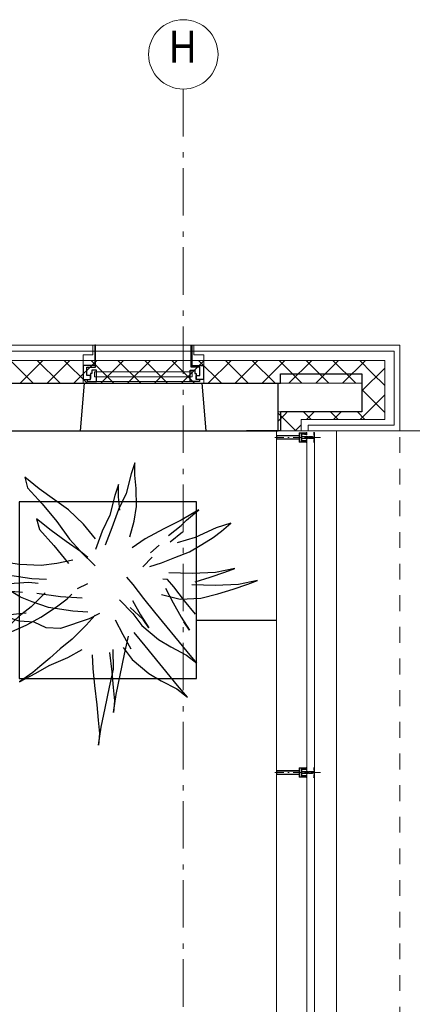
# Model space of a CAD drawing. Header units: millimetres. Extents: x -75976 to 232306, y 42824 to 140527.
# Tile 199 of 199: x 219781 to 221847, y 123759 to 128945. Entities that reach past the tile are written whole.
import ezdxf

# ---------------------------------------------------------------- set-up
doc = ezdxf.new("R2010")
doc.units = ezdxf.units.MM
doc.header["$LTSCALE"] = 400
for name, pattern in [('HIDDEN', [0.375, 0.25, -0.125]), ('STYLE_01', [0.416641, 0.208282, -0.208359]), ('STYLE_06', [1.041641, 0.625, -0.208282, 0.069427, -0.138931]), ('STYLE_15', [0.240945, 0.11811, -0.059055, 0.004724, -0.059055]), ('STYLE_16', [0.177165, 0.11811, -0.059055])]:
    doc.linetypes.add(name, pattern=pattern)
for name, color, linetype in [('-ve', 2, 'HIDDEN'), ('inlay', 6, 'Continuous'), ('plant', 114, 'Continuous'), ('timmerwerk-ge', 150, 'Continuous')]:
    doc.layers.add(name, color=color, linetype=linetype)
for name, color, linetype, lineweight in [('Binnenkozijnen', 140, 'Continuous', 15), ('Buitenkozijnen', 140, 'Continuous', 15), ('mat-beton (ihwg)', 5, 'Continuous', 25), ('mat-isolatie', 140, 'Continuous', 15), ('mat-multiplex-hor', 140, 'Continuous', 15), ('None', 7, 'Continuous', 9)]:
    doc.layers.add(name, color=color, linetype=linetype, lineweight=lineweight)
doc.styles.add('Arial Narrow', font='ARIALN.TTF', dxfattribs={"height": 222.25})

# ---------------------------------------------------------------- blocks, each defined once
blk = doc.blocks.new('*X712')
at = {"layer": 'None', "lineweight": 13}
for p, q in [((50041.5, 41020), (50161.5, 40900)), ((50182.9, 41020), (50302.9, 40900)), ((50324.3, 41020), (50444.3, 40900)), ((50465.7, 41020), (50585.7, 40900)), ((50607.1, 41020), (50727.1, 40900)), ((50748.5, 41020), (50868.5, 40900)), ((50889.9, 41020), (51009.9, 40900)), ((51031.3, 41020), (51151.3, 40900)), ((51172.7, 41020), (51292.7, 40900)), ((51314.1, 41020), (51434.1, 40900)), ((51455.5, 41020), (51575.5, 40900)), ((51596.9, 41020), (51716.9, 40900)), ((51738.3, 41020), (51858.3, 40900)), ((51879.7, 41020), (51945.5, 40954.2))]:
    blk.add_line(p, q, dxfattribs=at)
at = {"layer": 'None', "lineweight": 5}
for p, q in [((50092.4, 40900), (50212.4, 41020)), ((50233.8, 40900), (50353.8, 41020)), ((50375.2, 40900), (50495.2, 41020)), ((50516.7, 40900), (50636.7, 41020)), ((50658.1, 40900), (50778.1, 41020)), ((50799.5, 40900), (50919.5, 41020)), ((50940.9, 40900), (51060.9, 41020)), ((51082.3, 40900), (51202.3, 41020)), ((51223.8, 40900), (51343.8, 41020)), ((51365.2, 40900), (51485.2, 41020)), ((51506.6, 40900), (51626.6, 41020)), ((51648, 40900), (51768, 41020)), ((51789.4, 40900), (51909.4, 41020))]:
    blk.add_line(p, q, dxfattribs=at)
blk = doc.blocks.new('*U394')
at = {"layer": 'None', "color": 8, "lineweight": 5, "flags": 128}
for points in [[(-5, -154.3), (-5, -154.3, 0.414214), (-5.5, -154.8), (-5.5, -172.5), (-5.5, -172.5, 0.414214), (-5, -173), (-4, -173), (-4, -173, 0.414214), (-3.5, -172.5), (-3.5, -172.5, 0.414214), (-4, -172), (-4.5, -172), (-4.5, -168.8), (-4.5, -168.8, -0.414214), (-4, -168.3), (-2.7, -168.3), (-2.7, -168.3, 0.221695), (-1.9, -167.9), (-0.8, -166.5), (-0.8, -166.5, -0.466308), (0.8, -166.5), (2, -167.9), (2, -167.9, 0.221695), (2.7, -168.3), (4, -168.3), (4, -168.3, -0.414214), (4.5, -168.8), (4.5, -172), (4, -172), (4, -172, 0.414214), (3.5, -172.5), (3.5, -172.5, 0.414214), (4, -173), (5, -173), (5, -173, 0.414214), (5.5, -172.5), (5.5, -154.8), (5.5, -154.8, 0.414214), (5, -154.3), (4.7, -154.3), (4.7, -155), (4.7, -155, -0.414214), (4.4, -155.3), (4.1, -155.3), (4.1, -155.3, -0.414214), (3.3, -154.5), (3.3, -150.6), (3.3, -150.6, -0.414214), (4.1, -149.8), (4.4, -149.8), (4.4, -149.8, -0.414214), (4.7, -150.1), (4.7, -150.8), (5, -150.8), (5, -150.8, 0.414214), (5.5, -150.3), (5.5, -137.6), (5.5, -137.6, 0.351868), (5.3, -137.3), (5.3, -137.3, 0.351868), (4.9, -137.5), (4.1, -139.2), (4.1, -139.2, 0.314902), (4.2, -139.4), (4.5, -139.7), (4.5, -139.7, -0.198912), (4.5, -139.9), (4.5, -140.1), (4.5, -140.1, -0.198912), (4.5, -140.3), (4.2, -140.6), (4.2, -140.6, 0.414214), (4.2, -140.8), (4.5, -141.1), (4.5, -141.1, -0.198912), (4.5, -141.3), (4.5, -141.5), (4.5, -141.5, -0.198912), (4.5, -141.7), (4.2, -142), (4.2, -142, 0.414214), (4.2, -142.2), (4.5, -142.5), (4.5, -142.5, -0.198912), (4.5, -142.7), (4.5, -143.2), (4.5, -143.2, -0.087489), (4.5, -143.3), (4.2, -144.1), (4.2, -148.5), (4.2, -148.5, -0.414214), (3.9, -148.8), (-3.9, -148.8), (-3.9, -148.8, -0.414214), (-4.2, -148.5), (-4.2, -144.1), (-4.5, -143.3), (-4.5, -143.3, -0.087489), (-4.5, -143.2), (-4.5, -142.7), (-4.5, -142.7, -0.198912), (-4.4, -142.5), (-4.1, -142.2), (-4.1, -142.2, 0.414214), (-4.1, -142), (-4.4, -141.7), (-4.4, -141.7, -0.198912), (-4.5, -141.5), (-4.5, -141.3), (-4.5, -141.3, -0.198912), (-4.4, -141.1), (-4.1, -140.8), (-4.1, -140.8, 0.414214), (-4.1, -140.6), (-4.4, -140.3), (-4.4, -140.3, -0.198912), (-4.5, -140.1), (-4.5, -139.9), (-4.5, -139.9, -0.198912), (-4.4, -139.7), (-4.1, -139.4), (-4.1, -139.4, 0.314902), (-4.1, -139.2), (-4.9, -137.5), (-4.9, -137.5, 0.351868), (-5.3, -137.3), (-5.3, -137.3, 0.351868), (-5.5, -137.6), (-5.5, -150.3), (-5.5, -150.3, 0.414214), (-5, -150.8), (-4.7, -150.8), (-4.7, -150.1), (-4.7, -150.1, -0.414214), (-4.4, -149.8), (-4.1, -149.8), (-4.1, -149.8, -0.414214), (-3.3, -150.6), (-3.3, -154.5), (-3.3, -154.5, -0.414214), (-4.1, -155.3), (-4.4, -155.3), (-4.4, -155.3, -0.414214), (-4.7, -155), (-4.7, -154.3)], [(-1.8, -149.8, 0.414214), (-2.3, -150.3), (-2.3, -155.1), (-2.3, -155.1, 0.414214), (-2.1, -155.3), (2.1, -155.3), (2.1, -155.3, 0.414214), (2.3, -155.1), (2.3, -150.3), (2.3, -150.3, 0.414214), (1.8, -149.8), (-1.8, -149.8)], [(-4.5, -161.7, -0.414214), (-4, -161.2), (-2.7, -161.2), (-2.7, -161.2, 0.414214), (-2.5, -161), (-2.5, -160.4), (-2.5, -160.4, 0.414214), (-2.7, -160.2), (-4, -160.2), (-4, -160.2, -0.414214), (-4.5, -159.7), (-4.5, -156.8), (-4.5, -156.8, -0.414214), (-4, -156.3), (4, -156.3), (4, -156.3, -0.414214), (4.5, -156.8), (4.5, -159.7), (4.5, -159.7, -0.414214), (4, -160.2), (2.7, -160.2), (2.7, -160.2, 0.414214), (2.5, -160.4), (2.5, -161), (2.5, -161, 0.414214), (2.7, -161.2), (4, -161.2), (4, -161.2, -0.414214), (4.5, -161.7), (4.5, -166.8), (4.5, -166.8, -0.414214), (4, -167.3), (3, -167.3), (3, -167.3, -0.221695), (2.6, -167.1), (1.5, -165.9), (1.5, -165.9, 0.466308), (-1.5, -165.9), (-2.6, -167.1), (-2.6, -167.1, -0.221695), (-2.9, -167.3), (-4, -167.3), (-4, -167.3, -0.414214), (-4.5, -166.8), (-4.5, -161.7)]]:
    blk.add_lwpolyline(points, format="xyb", close=True, dxfattribs=at)
blk = doc.blocks.new('*U395')
at = {"layer": 'None', "color": 8, "lineweight": 5, "flags": 128}
for points in [[(-13.5, -182.8), (-13.5, -181.9), (-14.5, -181.1), (-14.5, -181.1, 0.36397), (-14.9, -181.1), (-14.9, -181.1), (-15.4, -181.5), (-15.4, -181.5, -0.36397), (-15.8, -181.5), (-15.8, -181.5), (-16.3, -181.1), (-16.3, -181.1, 0.36397), (-16.7, -181.1), (-16.7, -181.1), (-17.2, -181.5), (-17.2, -181.5, -0.36397), (-17.6, -181.5), (-17.6, -181.5), (-18.1, -181.1), (-18.1, -181.1, 0.36397), (-18.5, -181.1), (-18.5, -181.1), (-19, -181.5), (-19, -181.5, -0.36397), (-19.4, -181.5), (-19.4, -181.5), (-19.9, -181.1), (-19.9, -181.1, 0.36397), (-20.3, -181.1), (-20.3, -181.1), (-20.8, -181.5), (-20.8, -181.5, -0.36397), (-21.2, -181.5), (-21.2, -181.5), (-21.7, -181.1), (-21.7, -181.1, 0.36397), (-22.1, -181.1), (-22.1, -181.1), (-22.4, -181.3), (-23.2, -181.3), (-23.5, -181.1), (-23.5, -181.1, 0.36397), (-23.9, -181.1), (-23.9, -181.1), (-24.2, -181.3), (-24.5, -181.3), (-24.5, -181.3, -0.267949), (-24.8, -181.2), (-24.8, -181.2), (-24.9, -180.9), (-24.9, -180.9, 0.339454), (-25.3, -180.7), (-25.3, -180.7, 0.339454), (-25.5, -181), (-25.5, -181), (-25.5, -184.4), (-25.5, -184.4, 0.414214), (-25.2, -184.7), (-25.2, -184.7), (-24.3, -184.7), (-24.3, -184.7, 0.414214), (-24, -184.4), (-24, -184.4), (-24, -182.7), (-24, -182.7, 0.236068), (-24.1, -182.5), (-24.1, -182.5), (-24.1, -182.5, -0.548276), (-24, -182.2), (-24, -182.2, -0.548276), (-23.8, -182.4), (-23.8, -182.4), (-23.8, -182.4, 0.250388), (-23.6, -182.3), (-23.6, -182.3), (-22.8, -182.3), (-22.8, -182.3, -0.414214), (-22.5, -182.6), (-22.5, -182.6), (-22.5, -183.3), (-22.5, -183.3, 0.414214), (-22.2, -183.6), (-22.2, -183.6), (-22, -183.6), (-22, -183.6, 0.131652), (-21.8, -183.5), (-21.8, -183.5), (-20.5, -182.8), (-13.5, -182.8)], [(-6, -180.7), (-6, -180.7, -0.388879), (-8.7, -183.2), (-8.7, -183.2), (-20.4, -183.2), (-21.6, -183.9), (-22.9, -183.9), (-22.9, -182.7), (-23.8, -182.7), (-23.8, -184.8), (23.8, -184.8), (23.8, -182.7), (22.9, -182.7), (22.9, -183.9), (21.7, -183.9), (20.4, -183.2), (8.7, -183.2), (8.7, -183.2, -0.388879), (6, -180.7), (6, -180.7), (5.3, -173.2), (2.5, -173.2), (2.5, -171.2), (-2.5, -171.2), (-2.5, -173.2), (-5.3, -173.2), (-6, -180.7)], [(13.5, -182.8), (13.5, -181.9), (14.5, -181.1), (14.5, -181.1, -0.36397), (14.9, -181.1), (14.9, -181.1), (15.4, -181.5), (15.4, -181.5, 0.36397), (15.8, -181.5), (15.8, -181.5), (16.3, -181.1), (16.3, -181.1, -0.36397), (16.7, -181.1), (16.7, -181.1), (17.2, -181.5), (17.2, -181.5, 0.36397), (17.6, -181.5), (17.6, -181.5), (18.1, -181.1), (18.1, -181.1, -0.36397), (18.5, -181.1), (18.5, -181.1), (19, -181.5), (19, -181.5, 0.36397), (19.4, -181.5), (19.4, -181.5), (19.9, -181.1), (19.9, -181.1, -0.36397), (20.3, -181.1), (20.3, -181.1), (20.8, -181.5), (20.8, -181.5, 0.36397), (21.2, -181.5), (21.2, -181.5), (21.7, -181.1), (21.7, -181.1, -0.36397), (22.1, -181.1), (22.1, -181.1), (22.4, -181.3), (23.2, -181.3), (23.5, -181.1), (23.5, -181.1, -0.36397), (23.9, -181.1), (23.9, -181.1), (24.2, -181.3), (24.5, -181.3), (24.5, -181.3, 0.267949), (24.8, -181.2), (24.8, -181.2), (25, -180.9), (25, -180.9, -0.339454), (25.3, -180.7), (25.3, -180.7, -0.339454), (25.5, -181), (25.5, -181), (25.5, -184.4), (25.5, -184.4, -0.414214), (25.2, -184.7), (25.2, -184.7), (24.3, -184.7), (24.3, -184.7, -0.414214), (24, -184.4), (24, -184.4), (24, -182.7), (24, -182.7, -0.236068), (24.1, -182.5), (24.1, -182.5), (24.1, -182.5, 0.548276), (24.1, -182.2), (24.1, -182.2, 0.548276), (23.9, -182.4), (23.9, -182.4), (23.9, -182.4, -0.250388), (23.6, -182.3), (23.6, -182.3), (22.8, -182.3), (22.8, -182.3, 0.414214), (22.5, -182.6), (22.5, -182.6), (22.5, -183.3), (22.5, -183.3, -0.414214), (22.2, -183.6), (22.2, -183.6), (22, -183.6), (22, -183.6, -0.131652), (21.8, -183.5), (21.8, -183.5), (20.5, -182.8), (13.5, -182.8)]]:
    blk.add_lwpolyline(points, format="xyb", close=True, dxfattribs=at)
blk = doc.blocks.new('verticale stijl 150x50 UV')
at = {"layer": 'None', "color": 8, "linetype": 'STYLE_15', "lineweight": 5}
blk.add_line((0, -216), (0, 35), dxfattribs=at)
at = {"layer": 'None', "color": 8, "lineweight": 5}
for p, q in [((-25.6, -142.7), (-25.6, -142.7)), ((-25.6, -144.4), (-25.6, -144.4)), ((-24.8, -133.4), (-24.8, -133.4)), ((-24.8, -134.2), (-24.8, -134.2)), ((-24.8, -135), (-24.8, -135)), ((-24.8, -135.8), (-24.8, -135.8)), ((-24.8, -136.6), (-24.8, -136.6)), ((-24.8, -137.4), (-24.8, -137.4)), ((-24.8, -138.3), (-24.8, -138.3)), ((-24.8, -139.1), (-24.8, -139.1)), ((-24.8, -139.9), (-24.8, -139.9)), ((-24.8, -140.7), (-24.8, -140.7)), ((-24.8, -141.5), (-24.8, -141.5)), ((-24.8, -142.3), (-24.8, -142.3)), ((-24.8, -143.1), (-24.8, -143.1)), ((-24.8, -144.8), (-24.8, -144.8)), ((-24, -133), (-24, -133)), ((-24, -133.8), (-24, -133.8)), ((-24, -134.6), (-24, -134.6)), ((-24, -135.4), (-24, -135.4)), ((-24, -136.2), (-24, -136.2)), ((-24, -137), (-24, -137)), ((-24, -137.9), (-24, -137.9)), ((-24, -138.7), (-24, -138.7)), ((-24, -139.5), (-24, -139.5)), ((-24, -140.3), (-24, -140.3)), ((-24, -141.1), (-24, -141.1)), ((-24, -141.9), (-24, -141.9)), ((-24, -142.7), (-24, -142.7)), ((-24, -144.4), (-24, -144.4)), ((-23.2, -133.4), (-23.2, -133.4)), ((-23.2, -134.2), (-23.2, -134.2)), ((-23.2, -135), (-23.2, -135)), ((-23.2, -135.8), (-23.2, -135.8)), ((-23.2, -136.6), (-23.2, -136.6)), ((-23.2, -137.4), (-23.2, -137.4)), ((-23.2, -138.3), (-23.2, -138.3)), ((-23.2, -139.1), (-23.2, -139.1)), ((-23.2, -139.9), (-23.2, -139.9)), ((-23.2, -140.7), (-23.2, -140.7)), ((-23.2, -141.5), (-23.2, -141.5)), ((-23.2, -144.8), (-23.2, -144.8)), ((-22.4, -133), (-22.4, -133)), ((-22.4, -133.8), (-22.4, -133.8)), ((-22.4, -134.6), (-22.4, -134.6)), ((-22.4, -140.3), (-22.4, -140.3)), ((-22.4, -141.1), (-22.4, -141.1)), ((-22.4, -144.4), (-22.4, -144.4)), ((-21.6, -126.9), (-21.6, -126.9)), ((-21.6, -127.7), (-21.6, -127.7)), ((-21.6, -128.5), (-21.6, -128.5)), ((-21.6, -129.3), (-21.6, -129.3)), ((-21.6, -130.1), (-21.6, -130.1)), ((-21.6, -130.9), (-21.6, -130.9)), ((-21.6, -131.8), (-21.6, -131.8)), ((-21.6, -132.6), (-21.6, -132.6)), ((-21.6, -133.4), (-21.6, -133.4)), ((-21.6, -134.2), (-21.6, -134.2)), ((-21.6, -135), (-21.6, -135)), ((-21.6, -139.9), (-21.6, -139.9)), ((-21.6, -140.7), (-21.6, -140.7)), ((-21.6, -141.5), (-21.6, -141.5)), ((-21.6, -144.8), (-21.6, -144.8)), ((-20.7, -126.5), (-20.7, -126.5)), ((-20.7, -128.9), (-20.7, -128.9)), ((-20.7, -129.7), (-20.7, -129.7)), ((-20.7, -130.5), (-20.7, -130.5)), ((-20.7, -131.4), (-20.7, -131.4)), ((-20.7, -132.2), (-20.7, -132.2)), ((-20.7, -133), (-20.7, -133)), ((-20.7, -133.8), (-20.7, -133.8)), ((-20.7, -134.6), (-20.7, -134.6)), ((-20.7, -135.4), (-20.7, -135.4)), ((-20.7, -136.2), (-20.7, -136.2)), ((-20.7, -137), (-20.7, -137)), ((-20.7, -137.9), (-20.7, -137.9)), ((-20.7, -138.7), (-20.7, -138.7)), ((-20.7, -139.5), (-20.7, -139.5)), ((-20.7, -140.3), (-20.7, -140.3)), ((-20.7, -141.1), (-20.7, -141.1)), ((-20.7, -144.4), (-20.7, -144.4)), ((-19.9, -126.1), (-19.9, -126.1)), ((-19.9, -130.1), (-19.9, -130.1)), ((-19.9, -130.9), (-19.9, -130.9)), ((-19.9, -131.8), (-19.9, -131.8)), ((-19.9, -132.6), (-19.9, -132.6)), ((-19.9, -133.4), (-19.9, -133.4)), ((-19.9, -134.2), (-19.9, -134.2)), ((-19.9, -135), (-19.9, -135)), ((-19.9, -135.8), (-19.9, -135.8)), ((-19.9, -136.6), (-19.9, -136.6)), ((-19.9, -137.4), (-19.9, -137.4)), ((-19.9, -138.3), (-19.9, -138.3)), ((-19.9, -139.1), (-19.9, -139.1)), ((-19.9, -139.9), (-19.9, -139.9)), ((-19.9, -140.7), (-19.9, -140.7)), ((-19.9, -141.5), (-19.9, -141.5)), ((-19.9, -142.3), (-19.9, -142.3)), ((-19.9, -143.1), (-19.9, -143.1)), ((-19.9, -143.9), (-19.9, -143.9)), ((-19.1, -126.5), (-19.1, -126.5)), ((-19.1, -127.3), (-19.1, -127.3)), ((-19.1, -128.9), (-19.1, -128.9)), ((-19.1, -129.7), (-19.1, -129.7)), ((-19.1, -130.5), (-19.1, -130.5)), ((-19.1, -131.4), (-19.1, -131.4)), ((-19.1, -132.2), (-19.1, -132.2)), ((-19.1, -133), (-19.1, -133)), ((-19.1, -133.8), (-19.1, -133.8)), ((-19.1, -134.6), (-19.1, -134.6)), ((-19.1, -140.3), (-19.1, -140.3)), ((-19.1, -141.1), (-19.1, -141.1)), ((-19.1, -141.9), (-19.1, -141.9)), ((-18.3, -127.7), (-18.3, -127.7)), ((-18.3, -128.5), (-18.3, -128.5)), ((-18.3, -129.3), (-18.3, -129.3)), ((-18.3, -133.4), (-18.3, -133.4)), ((-18.3, -134.2), (-18.3, -134.2)), ((-18.3, -135), (-18.3, -135)), ((-18.3, -139.9), (-18.3, -139.9)), ((-18.3, -140.7), (-18.3, -140.7)), ((-18.3, -141.5), (-18.3, -141.5)), ((-18.3, -142.3), (-18.3, -142.3)), ((-17.5, -133), (-17.5, -133)), ((-17.5, -133.8), (-17.5, -133.8)), ((-17.5, -134.6), (-17.5, -134.6)), ((-17.5, -135.4), (-17.5, -135.4)), ((-17.5, -136.2), (-17.5, -136.2)), ((-17.5, -137), (-17.5, -137)), ((-17.5, -137.9), (-17.5, -137.9)), ((-17.5, -138.7), (-17.5, -138.7)), ((-17.5, -139.5), (-17.5, -139.5)), ((-17.5, -140.3), (-17.5, -140.3)), ((-17.5, -141.1), (-17.5, -141.1)), ((-17.5, -141.9), (-17.5, -141.9)), ((-17.5, -142.7), (-17.5, -142.7)), ((-16.7, -133.4), (-16.7, -133.4)), ((-16.7, -134.2), (-16.7, -134.2)), ((-16.7, -135), (-16.7, -135)), ((-16.7, -135.8), (-16.7, -135.8)), ((-16.7, -136.6), (-16.7, -136.6)), ((-16.7, -137.4), (-16.7, -137.4)), ((-16.7, -138.3), (-16.7, -138.3)), ((-16.7, -139.1), (-16.7, -139.1)), ((-16.7, -139.9), (-16.7, -139.9)), ((-16.7, -140.7), (-16.7, -140.7)), ((-16.7, -141.5), (-16.7, -141.5)), ((-16.7, -142.3), (-16.7, -142.3)), ((-16.7, -143.1), (-16.7, -143.1)), ((-15.9, -141.1), (-15.9, -141.1)), ((-15.9, -141.9), (-15.9, -141.9)), ((-15.9, -142.7), (-15.9, -142.7)), ((-15.9, -144.4), (-15.9, -144.4)), ((-15.1, -142.3), (-15.1, -142.3)), ((-15.1, -143.1), (-15.1, -143.1)), ((-15.1, -143.9), (-15.1, -143.9)), ((-15.1, -144.8), (-15.1, -144.8)), ((-14.2, -141.9), (-14.2, -141.9)), ((-14.2, -142.7), (-14.2, -142.7)), ((-14.2, -143.5), (-14.2, -143.5)), ((-14.2, -144.4), (-14.2, -144.4)), ((-13.4, -143.1), (-13.4, -143.1)), ((-13.4, -143.9), (-13.4, -143.9))]:
    blk.add_line(p, q, dxfattribs=at)
at = {"layer": 'None', "color": 8, "linetype": 'STYLE_16', "lineweight": 5}
for p, q in [((-2.2, -155.1), (0, -154.5)), ((-2.2, -156.7), (-2.2, -155.1)), ((-1.5, -156.9), (-1.5, -155)), ((-1, -157), (-1, -155.1)), ((2.3, -155.1), (0, -154.5)), ((1, -157), (1, -155.1)), ((1.5, -156.9), (1.5, -155)), ((2.3, -156.7), (2.3, -155.1))]:
    blk.add_line(p, q, dxfattribs=at)
at = {"layer": 'None', "color": 8, "linetype": 'Continuous', "lineweight": 5, "flags": 128}
for points in [[(-10, 15.4), (10, 15.4), (10, -104.8), (25, -104.8), (25, -116.8), (-25, -116.8), (-25, -104.8), (-10, -104.8)], [(-8, 13.4), (-8, -104.8), (8, -104.8), (8, 13.4)], [(8, -106.8), (-8, -106.8), (-23, -106.8), (-23, -114.8), (23, -114.8), (23, -106.8)]]:
    blk.add_lwpolyline(points, close=True, dxfattribs=at)
at = {"layer": 'None', "color": 8, "lineweight": 5, "flags": 128}
for points in [[(-14.8, -144.8), (-14.8, -144.8, 0.390793), (-13.2, -143.5), (-13.2, -143.5, 0.390793), (-14.4, -141.8), (-14.4, -141.8, -0.352623), (-16, -139.9), (-16, -133.1), (-16, -133.1, 0.414214), (-16.3, -132.8), (-17.6, -132.8), (-18.1, -133), (-18.1, -133, -0.520293), (-18.3, -132.8), (-18.3, -130.1), (-18.2, -130), (-18.2, -128), (-18.2, -128, -0.577863), (-18.1, -127.7), (-18, -127.7), (-18, -127.7, 0.366605), (-17.7, -127.5), (-17.7, -127.5, 0.366605), (-17.9, -127.1), (-17.9, -127.1, -0.130834), (-19.2, -126.1), (-19.2, -126.1, 0.439074), (-20.7, -126.1), (-20.7, -126.1, -0.133252), (-22, -127.1), (-22, -127.1, 0.366605), (-22.2, -127.5), (-22.2, -127.5, 0.366605), (-21.9, -127.7), (-21.8, -127.7), (-21.8, -127.7, -0.577455), (-21.8, -128), (-21.8, -130), (-21.6, -130.1), (-21.6, -132.8), (-21.6, -132.8, -0.52048), (-21.9, -133), (-22.4, -132.8), (-24.7, -132.8), (-24.7, -132.8, 0.414214), (-25, -133.1), (-25, -140.9), (-25, -140.9, -0.255976), (-25.9, -142.6), (-25.9, -142.6, 0.749676), (-25.3, -144.8), (-21.2, -144.8), (-21.2, -144.8, 0.414214), (-19.2, -142.8), (-19.2, -142.8, -0.402808), (-18.7, -142.3), (-18.7, -142.3, -0.402808), (-18.2, -142.8), (-18.2, -142.8, 0.233259), (-18, -143.1), (-14.6, -143.6), (-14.6, -143.6, -0.419014), (-14.5, -143.7), (-14.5, -143.7, -0.419014), (-14.6, -143.8), (-16, -143.8), (-16, -143.8, 0.414214), (-16.5, -144.3), (-16.5, -144.3, 0.414214), (-16, -144.8)], [(-23.2, -141.6), (-23.2, -141.6, 0.418874), (-23.7, -142.1), (-23.7, -142.1, -0.396568), (-25.3, -143.4), (-25.3, -143.4, 0.437017), (-25.7, -143.7), (-25.7, -143.7, 0.437017), (-25.4, -144), (-21.9, -144), (-21.9, -144, 0.263556), (-20.2, -143), (-20.2, -143, 0.552342), (-20.8, -141.8)], [(25, -132.6), (25, -116.8), (23.1, -116.8), (-23.1, -116.8), (-25, -116.8), (-25, -132.6), (-22.1, -132.6), (-22.1, -128), (-22.6, -128), (-22.6, -126.6), (-22.1, -126.6), (-22.1, -124.7), (-21.9, -124.5), (-21.9, -120.3), (-21.9, -120.3, -0.414214), (-20.2, -118.6), (-20.1, -118.6), (-20.1, -118.6, -0.414214), (-18.4, -120.3), (-18.4, -124.5), (-18.2, -124.7), (-18.2, -126.6), (-17.7, -126.6), (-17.7, -128), (-18.2, -128), (-18.2, -132.6), (-16.3, -132.6), (-16.3, -119.8), (-16.3, -119.8, -0.414214), (-15.1, -118.6), (-15.1, -118.6), (-6.5, -118.6), (-6.5, -118.6, -0.414214), (-5.3, -119.8), (-5.3, -136.8), (-3.9, -136.8), (-3.9, -139.6), (-4.3, -140), (-3.9, -140.4), (-3.9, -141), (-4.3, -141.4), (-3.9, -141.8), (-3.9, -142.4), (-4.3, -142.8), (-3.9, -143.8), (-3.9, -148.6), (-2.2, -148.6), (-2.2, -137.8), (-2.2, -137.8, -0.414214), (0, -135.6), (0, -135.6), (0, -135.6, -0.414214), (2.2, -137.8), (2.2, -148.6), (3.9, -148.6), (3.9, -143.8), (4.3, -142.8), (3.9, -142.4), (3.9, -141.8), (4.3, -141.4), (3.9, -141), (3.9, -140.4), (4.3, -140), (3.9, -139.6), (3.9, -136.8), (5.4, -136.8), (5.4, -119.8), (5.4, -119.8, -0.414214), (6.6, -118.6), (6.6, -118.6), (15.1, -118.6), (15.1, -118.6, -0.414214), (16.3, -119.8), (16.3, -132.6), (18.2, -132.6), (18.2, -128), (17.7, -128), (17.7, -126.6), (18.2, -126.6), (18.2, -124.7), (18.5, -124.5), (18.5, -120.3), (18.5, -120.3, -0.414214), (20.2, -118.6), (20.2, -118.6), (20.2, -118.6, -0.414214), (21.9, -120.3), (21.9, -124.5), (22.1, -124.7), (22.1, -126.6), (22.6, -126.6), (22.6, -128), (22.1, -128), (22.1, -132.6)], [(-23, -135.9), (-23, -135.9, -0.414214), (-22.1, -135), (-22.1, -135, -0.414214), (-21.3, -135.9), (-21.3, -138.8), (-21.3, -138.8, -0.414214), (-22.1, -139.6), (-22.1, -139.6, -0.414214), (-23, -138.8)], [(-21, -127.8, -0.29188), (-20.8, -127.3), (-20.3, -126.9), (-20.3, -126.9, -0.344328), (-19.7, -126.9), (-19.2, -127.3), (-19.2, -127.3, -0.29188), (-19, -127.8), (-19.4, -129.5), (-19.4, -129.5, -0.348796), (-20, -130), (-20, -130, -0.348796), (-20.6, -129.5), (-21, -127.8)], [(-18.8, -139.6, -0.414214), (-19.7, -138.8), (-19.7, -135.9), (-19.7, -135.9, -0.414214), (-18.8, -135), (-18.8, -135, -0.414214), (-18, -135.9), (-18, -138.8), (-18, -138.8, -0.414214), (-18.8, -139.6)], [(0, -157.1), (0, -157.1, -0.163834), (-4.3, -155.6), (-4.3, -155.6), (-4.3, -155.6, -0.234469), (-4.7, -154.8), (-4.7, -154.8), (-4.7, -153.6), (4.8, -153.6), (4.8, -154.8), (4.8, -154.8, -0.234469), (4.4, -155.6), (4.4, -155.6), (4.4, -155.6, -0.163834), (0, -157.1), (0, -157.1)], [(14.8, -144.8), (14.8, -144.8, -0.390793), (13.3, -143.5), (13.3, -143.5, -0.390793), (14.4, -141.8), (14.4, -141.8, 0.352623), (16, -139.9), (16, -133.1), (16, -133.1, -0.414214), (16.3, -132.8), (17.6, -132.8), (18.1, -133), (18.1, -133, 0.520293), (18.4, -132.8), (18.4, -130.1), (18.2, -130), (18.2, -128), (18.2, -128, 0.577863), (18.2, -127.7), (18.1, -127.7), (18.1, -127.7, -0.366605), (17.8, -127.5), (17.8, -127.5, -0.366605), (18, -127.1), (18, -127.1, 0.130834), (19.3, -126.1), (19.3, -126.1, -0.439074), (20.7, -126.1), (20.7, -126.1, 0.133252), (22.1, -127.1), (22.1, -127.1, -0.366605), (22.3, -127.5), (22.3, -127.5, -0.366605), (22, -127.7), (21.9, -127.7), (21.9, -127.7, 0.577455), (21.8, -128), (21.8, -130), (21.7, -130.1), (21.7, -132.8), (21.7, -132.8, 0.52048), (21.9, -133), (22.4, -132.8), (24.7, -132.8), (24.7, -132.8, -0.414214), (25, -133.1), (25, -140.9), (25, -140.9, 0.255976), (25.9, -142.6), (25.9, -142.6, -0.749676), (25.3, -144.8), (21.2, -144.8), (21.2, -144.8, -0.414214), (19.2, -142.8), (19.2, -142.8, 0.402808), (18.7, -142.3), (18.7, -142.3, 0.402808), (18.2, -142.8), (18.2, -142.8, -0.233259), (18, -143.1), (14.6, -143.6), (14.6, -143.6, 0.419014), (14.5, -143.7), (14.5, -143.7, 0.419014), (14.6, -143.8), (16, -143.8), (16, -143.8, -0.414214), (16.5, -144.3), (16.5, -144.3, -0.414214), (16, -144.8)], [(18.9, -139.6, 0.414214), (19.7, -138.8), (19.7, -135.9), (19.7, -135.9, 0.414214), (18.9, -135), (18.9, -135, 0.414214), (18, -135.9), (18, -138.8), (18, -138.8, 0.414214), (18.9, -139.6)], [(21, -127.8, 0.29188), (20.8, -127.3), (20.3, -126.9), (20.3, -126.9, 0.344328), (19.7, -126.9), (19.2, -127.3), (19.2, -127.3, 0.29188), (19, -127.8), (19.4, -129.5), (19.4, -129.5, 0.348796), (20, -130), (20, -130, 0.348796), (20.6, -129.5), (21, -127.8)], [(23.2, -141.6), (23.2, -141.6, -0.418874), (23.7, -142.1), (23.7, -142.1, 0.396568), (25.3, -143.4), (25.3, -143.4, -0.437017), (25.7, -143.7), (25.7, -143.7, -0.437017), (25.4, -144), (21.9, -144), (21.9, -144, -0.263556), (20.2, -143), (20.2, -143, -0.552342), (20.8, -141.8)], [(23, -135.9), (23, -135.9, 0.414214), (22.2, -135), (22.2, -135, 0.414214), (21.3, -135.9), (21.3, -138.8), (21.3, -138.8, 0.414214), (22.2, -139.6), (22.2, -139.6, 0.414214), (23, -138.8)]]:
    blk.add_lwpolyline(points, format="xyb", close=True, dxfattribs=at)
blk.add_lwpolyline([(4, -118.6), (4, -134.3), (-4, -134.3), (-4, -118.6)], close=True, dxfattribs=at)
at = {"layer": 'None', "color": 8, "linetype": 'STYLE_16', "lineweight": 5}
for centre, radius, start, end in [((-1.6, -158.4), 3.38, 79.3357, 100.6643), ((0, -163.2), 8.16, 82.9585, 97.0415), ((1.6, -158.4), 3.38, 79.3357, 100.6643), ((0, -160.4), 3.5, 73.4149, 106.5851)]:
    blk.add_arc(centre, radius, start, end, dxfattribs=at)
at = {"layer": 'None', "color": 7}
for name in ['*U394', '*U395']:
    blk.add_blockref(name, (0, 0), dxfattribs=at)
blk = doc.blocks.new('Vliesgevelelement 4 150x50 1_200')
at = {"layer": 'Buitenkozijnen', "color": 7, "xscale": -1, "rotation": 270.0000000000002}
blk.add_blockref('verticale stijl 150x50 UV', (-5.2, 0), dxfattribs=at)
blk = doc.blocks.new('0600 pui gemeentehuis')
at = {"layer": 'Buitenkozijnen', "color": 92, "linetype": 'Continuous', "lineweight": 25}
for p, q in [((50.3, 0), (70.3, -250)), ((710.3, 0), (690.3, -250))]:
    blk.add_line(p, q, dxfattribs=at)
at = {"layer": 'Buitenkozijnen', "color": 43, "linetype": 'Continuous', "lineweight": 9}
blk.add_lwpolyline([(697.8, -400), (645.3, -400), (645.3, -450), (115.3, -450), (115.3, -400), (62.8, -400), (62.8, -250), (70.3, -250), (50.3, 0), (710.3, 0), (690.3, -250), (697.8, -250)], close=True, dxfattribs=at)
at = {"layer": 'None', "color": 8, "linetype": 'Continuous', "lineweight": 5}
blk.add_line((134.5, -260), (626, -260), dxfattribs=at)
at = {"layer": 'None', "color": 92, "linetype": 'Continuous', "lineweight": 25}
for points in [[(63.5, -270), (102.5, -270), (102.5, -291.7), (83.5, -291.7), (83.5, -335), (129.3, -335), (129.3, -450), (125.3, -450), (125.3, -344), (63.5, -344), (63.5, -325), (63.5, -325)], [(697, -270), (658, -270), (658, -291.7), (677, -291.7), (677, -335), (631.3, -335), (631.3, -450), (635.3, -450), (635.3, -344), (697, -344), (697, -325), (697, -325)]]:
    blk.add_lwpolyline(points, close=True, dxfattribs=at)
for points in [[(84.5, -270), (84.5, -260), (134.5, -260), (134.5, -320), (109.4, -320), (109.4, -301.9), (102.5, -301.9), (102.5, -274.7)], [(676, -270), (676, -260), (626, -260), (626, -320), (651.2, -320), (651.2, -301.9), (658, -301.9), (658, -274.7)]]:
    blk.add_lwpolyline(points, dxfattribs=at)
at = {"layer": 'None', "color": 140, "linetype": 'Continuous', "lineweight": 15}
blk.add_lwpolyline([(122.8, -284.2), (637.8, -284.2), (637.8, -310.6), (122.8, -310.6)], close=True, dxfattribs=at)
blk = doc.blocks.new('*X1137')
at = {"layer": 'None', "lineweight": 5}
for p, q in [((51891.2, 40860.4), (52011.2, 40980.4)), ((51914.5, 40742.2), (52011.2, 40838.9))]:
    blk.add_line(p, q, dxfattribs=at)
at = {"layer": 'None', "lineweight": 13}
for p, q in [((51945.5, 40954.2), (52011.2, 40888.4)), ((51891.2, 40867), (52011.2, 40747))]:
    blk.add_line(p, q, dxfattribs=at)
blk = doc.blocks.new('*X1138')
at = {"layer": 'None', "lineweight": 5}
for p, q in [((51486.3, 40738.3), (51498, 40750)), ((51599.4, 40710), (51639.4, 40750)), ((51740.9, 40710), (51780.9, 40750)), ((51882.3, 40710), (51914.5, 40742.2))]:
    blk.add_line(p, q, dxfattribs=at)
at = {"layer": 'None', "lineweight": 13}
for p, q in [((51584.1, 40750), (51624.1, 40710)), ((51725.5, 40750), (51765.5, 40710)), ((51866.9, 40750), (51906.9, 40710))]:
    blk.add_line(p, q, dxfattribs=at)
blk = doc.blocks.new('*X1139')
at = {"layer": 'None', "lineweight": 13}
blk.add_line((51451.1, 40741.6), (51542.7, 40650), dxfattribs=at)
at = {"layer": 'None', "lineweight": 5}
for p, q in [((51451.1, 40703), (51486.3, 40738.3)), ((51539.4, 40650), (51571.1, 40681.6))]:
    blk.add_line(p, q, dxfattribs=at)
blk = doc.blocks.new('boom nieuw 01')
at = {"layer": 'plant', "extrusion": (0, -4.44089e-16, -1)}
for p, q in [((-224.7, 788.7), (-238, 749.2)), ((-224.7, 788.7), (-238, 749.2)), ((-224.7, 744.5), (-224.7, 788.7)), ((-224.7, 744.5), (-224.7, 788.7)), ((-573.8, 694.3), (-627.3, 736.9)), ((-627.3, 736.9), (-616.4, 698.2)), ((-573.8, 694.3), (-627.3, 736.9)), ((-627.3, 736.9), (-616.4, 698.2)), ((-238, 749.2), (-256.6, 677.1)), ((-238, 749.2), (-256.6, 677.1)), ((-219.3, 695.7), (-224.7, 744.5)), ((-219.3, 695.7), (-224.7, 744.5)), ((-616.4, 698.2), (-563.7, 639.2)), ((-616.4, 698.2), (-563.7, 639.2)), ((-518.7, 654), (-573.8, 694.3)), ((-518.7, 654), (-573.8, 694.3)), ((-284.5, 709.5), (-297.8, 669.9)), ((-284.5, 665.3), (-284.5, 709.5)), ((-218.5, 629.8), (-219.3, 695.7)), ((-218.5, 629.8), (-219.3, 695.7)), ((-466.7, 617.5), (-518.7, 654)), ((-466.7, 617.5), (-518.7, 654)), ((-297.8, 669.9), (-316.4, 597.8)), ((-256.6, 677.1), (-284.5, 618.9)), ((-256.6, 677.1), (-284.5, 618.9)), ((-279.1, 616.4), (-284.5, 665.3)), ((-563.7, 639.2), (-510.2, 574.1)), ((-563.7, 639.2), (-510.2, 574.1)), ((-412.5, 564.8), (-466.7, 617.5)), ((-412.5, 564.8), (-466.7, 617.5)), ((-284.5, 618.9), (-308.5, 551.4)), ((-284.5, 618.9), (-308.5, 551.4)), ((-227.1, 576.3), (-218.5, 629.8)), ((-227.1, 576.3), (-218.5, 629.8)), ((9.4, 616.6), (-55, 579.3)), ((9.4, 616.6), (-55, 579.3)), ((-35.5, 579.3), (9.4, 616.6)), ((-35.5, 579.3), (9.4, 616.6)), ((-530.6, 541.3), (-584.1, 583.9)), ((-584.1, 583.9), (-573.3, 545.2)), ((-530.6, 541.3), (-584.1, 583.9)), ((-584.1, 583.9), (-573.3, 545.2)), ((-316.4, 597.8), (-344.3, 539.7)), ((-242.6, 518.9), (-227.1, 576.3)), ((-242.6, 518.9), (-227.1, 576.3)), ((-55, 579.3), (-119.3, 547.6)), ((-55, 579.3), (-119.3, 547.6)), ((-55, 560), (-35.5, 579.3)), ((-55, 560), (-35.5, 579.3)), ((-573.3, 545.2), (-520.5, 486.2)), ((-573.3, 545.2), (-520.5, 486.2)), ((-475.6, 501), (-530.6, 541.3)), ((-475.6, 501), (-530.6, 541.3)), ((-510.2, 574.1), (-462.9, 509.7)), ((-510.2, 574.1), (-462.9, 509.7)), ((-369, 511.3), (-412.5, 564.8)), ((-369, 511.3), (-412.5, 564.8)), ((-308.5, 551.4), (-333.3, 487.8)), ((-308.5, 551.4), (-333.3, 487.8)), ((-119.3, 547.6), (-186.8, 511.1)), ((-101.5, 523.5), (-55, 560)), ((-101.5, 523.5), (-55, 560)), ((73, 551.4), (-3.8, 516.5)), ((73, 551.4), (-3.8, 516.5)), ((125.7, 568.5), (73, 551.4)), ((125.7, 568.5), (73, 551.4)), ((91.6, 539), (125.7, 568.5)), ((91.6, 539), (125.7, 568.5)), ((-462.9, 509.7), (-423.3, 465.5)), ((-462.9, 509.7), (-423.3, 465.5)), ((-344.3, 539.7), (-368.3, 472.2)), ((-186.8, 511.1), (-234.1, 478.6)), ((-186.8, 511.1), (-234.1, 478.6)), ((-95.3, 500.1), (-50.4, 537.3)), ((-3.8, 516.5), (-69.7, 496.4)), ((-3.8, 516.5), (-69.7, 496.4)), ((19.5, 490.2), (61.4, 516.5)), ((19.5, 490.2), (61.4, 516.5)), ((61.4, 516.5), (91.6, 539)), ((61.4, 516.5), (91.6, 539)), ((-520.5, 486.2), (-467, 421.1)), ((-520.5, 486.2), (-467, 421.1)), ((-423.6, 464.5), (-475.6, 501)), ((-423.6, 464.5), (-475.6, 501)), ((-167.4, 459.9), (-135.6, 487.8)), ((-167.4, 459.9), (-135.6, 487.8)), ((-25.5, 463.8), (19.5, 490.2)), ((-25.5, 463.8), (19.5, 490.2)), ((-830.8, 440.5), (-863.4, 450.5)), ((-863.4, 450.5), (-807.5, 440.5)), ((-830.8, 440.5), (-863.4, 450.5)), ((-863.4, 450.5), (-807.5, 440.5)), ((-792.8, 417.2), (-830.8, 440.5)), ((-792.8, 417.2), (-830.8, 440.5)), ((-807.5, 440.5), (-733.1, 431.9)), ((-807.5, 440.5), (-733.1, 431.9)), ((-509.8, 422.6), (-450.9, 434.3)), ((-509.8, 422.6), (-450.9, 434.3)), ((-369.3, 411.8), (-423.6, 464.5)), ((-369.3, 411.8), (-423.6, 464.5)), ((-423.3, 465.5), (-397, 443.8)), ((-423.3, 465.5), (-397, 443.8)), ((-195.4, 408.6), (-161.3, 444.2)), ((-127.8, 423.5), (-78.2, 442.9)), ((-127.8, 423.5), (-78.2, 442.9)), ((-78.2, 442.9), (-25.5, 463.8)), ((-78.2, 442.9), (-25.5, 463.8)), ((-750.9, 400.1), (-792.8, 417.2)), ((-750.9, 400.1), (-792.8, 417.2)), ((-690.5, 378.4), (-750.9, 400.1)), ((-690.5, 378.4), (-750.9, 400.1)), ((-733.1, 431.9), (-646.2, 418.7)), ((-733.1, 431.9), (-646.2, 418.7)), ((-646.2, 418.7), (-567.1, 414.8)), ((-646.2, 418.7), (-567.1, 414.8)), ((-567.1, 414.8), (-509.8, 422.6)), ((-567.1, 414.8), (-509.8, 422.6)), ((-169.7, 409.6), (-127.8, 423.5)), ((-169.7, 409.6), (-127.8, 423.5)), ((140.3, 402.5), (70.5, 387.7)), ((140.3, 402.5), (70.5, 387.7)), ((103.9, 389.3), (140.3, 402.5)), ((103.9, 389.3), (140.3, 402.5)), ((-601.3, 365.2), (-690.5, 378.4)), ((-601.3, 365.2), (-690.5, 378.4)), ((-547, 362.1), (-601.3, 365.2)), ((-547, 362.1), (-601.3, 365.2)), ((-231.2, 344.3), (-253.6, 370.7)), ((-231.2, 344.3), (-253.6, 370.7)), ((-105.3, 362.3), (-122.3, 363.9)), ((-105.3, 362.3), (-122.3, 363.9)), ((-82.8, 335.9), (-105.3, 362.3)), ((-82.8, 335.9), (-105.3, 362.3)), ((-14.8, 384.6), (-100.1, 386.9)), ((-14.8, 384.6), (-100.1, 386.9)), ((70.5, 387.7), (-14.8, 384.6)), ((70.5, 387.7), (-14.8, 384.6)), ((-4.7, 353.6), (51.1, 370.7)), ((-4.7, 353.6), (51.1, 370.7)), ((51.1, 370.7), (103.9, 389.3)), ((51.1, 370.7), (103.9, 389.3)), ((-838.2, 330.7), (-790.1, 339.3)), ((-838.2, 330.7), (-790.1, 339.3)), ((-787.1, 335.4), (-838.2, 330.7)), ((-787.1, 335.4), (-838.2, 330.7)), ((-790.1, 339.3), (-724.3, 343.1)), ((-790.1, 339.3), (-724.3, 343.1)), ((-737.4, 334.6), (-787.1, 335.4)), ((-737.4, 334.6), (-787.1, 335.4)), ((-690.9, 319.8), (-737.4, 334.6)), ((-724.3, 343.1), (-665.3, 349.3)), ((-724.3, 343.1), (-665.3, 349.3)), ((-665.3, 349.3), (-612.6, 352.4)), ((-665.3, 349.3), (-612.6, 352.4)), ((-612.6, 352.4), (-577.7, 349.3)), ((-612.6, 352.4), (-577.7, 349.3)), ((-397.8, 347), (-435.8, 328.4)), ((-397.8, 347), (-435.8, 328.4)), ((-191.6, 292.4), (-231.2, 344.3)), ((-191.6, 292.4), (-231.2, 344.3)), ((-113, 330.5), (-85.1, 277)), ((-113, 330.5), (-85.1, 277)), ((-43.2, 284), (-82.8, 335.9)), ((-43.2, 284), (-82.8, 335.9)), ((69, 340.7), (-16.3, 343)), ((69, 340.7), (-16.3, 343)), ((154.3, 343.8), (69, 340.7)), ((154.3, 343.8), (69, 340.7)), ((79.1, 309.7), (134.9, 326.8)), ((79.1, 309.7), (134.9, 326.8)), ((134.9, 326.8), (187.6, 345.4)), ((134.9, 326.8), (187.6, 345.4)), ((224.1, 358.6), (154.3, 343.8)), ((224.1, 358.6), (154.3, 343.8)), ((187.6, 345.4), (224.1, 358.6)), ((187.6, 345.4), (224.1, 358.6)), ((-635.8, 315.2), (-690.9, 319.8)), ((-635.8, 315.2), (-690.9, 319.8)), ((-642.4, 298.2), (-680.4, 321.5)), ((-642.4, 298.2), (-680.4, 321.5)), ((-600.5, 281.1), (-642.4, 298.2)), ((-600.5, 281.1), (-642.4, 298.2)), ((-552.9, 314.1), (-604.1, 262.9)), ((-552.9, 314.1), (-604.1, 262.9)), ((-582.7, 312.9), (-495.8, 299.8)), ((-582.7, 312.9), (-495.8, 299.8)), ((-511.1, 262.9), (-472.3, 291.6)), ((-511.1, 262.9), (-472.3, 291.6)), ((-495.8, 299.8), (-416.7, 295.8)), ((-495.8, 299.8), (-416.7, 295.8)), ((-472.3, 291.6), (-455.2, 308.6)), ((-472.3, 291.6), (-455.2, 308.6)), ((-151.3, 243.5), (-191.6, 292.4)), ((-151.3, 243.5), (-191.6, 292.4)), ((-127.2, 307.4), (-59, 290.3)), ((-127.2, 307.4), (-59, 290.3)), ((-59, 290.3), (16.3, 294.2)), ((-59, 290.3), (16.3, 294.2)), ((16.3, 294.2), (79.1, 309.7)), ((16.3, 294.2), (79.1, 309.7)), ((-604.1, 262.9), (-647.5, 228)), ((-604.1, 262.9), (-647.5, 228)), ((-540, 259.4), (-600.5, 281.1)), ((-540, 259.4), (-600.5, 281.1)), ((-567.7, 224.9), (-511.1, 262.9)), ((-567.7, 224.9), (-511.1, 262.9)), ((-450.8, 246.2), (-540, 259.4)), ((-450.8, 246.2), (-540, 259.4)), ((-280.7, 287.7), (-231.9, 238.1)), ((-280.7, 287.7), (-231.9, 238.1)), ((-193.9, 215.6), (-242, 259.8)), ((-193.9, 215.6), (-242, 259.8)), ((-233.5, 285.4), (-204, 232.6)), ((-233.5, 285.4), (-204, 232.6)), ((-85.1, 277), (-55.6, 224.2)), ((-85.1, 277), (-55.6, 224.2)), ((-2.9, 235.1), (-43.2, 284)), ((-2.9, 235.1), (-43.2, 284)), ((-794.4, 221.4), (-746.3, 230)), ((-794.4, 221.4), (-746.3, 230)), ((-743.2, 226.1), (-794.4, 221.4)), ((-743.2, 226.1), (-794.4, 221.4)), ((-746.3, 230), (-680.4, 233.8)), ((-746.3, 230), (-680.4, 233.8)), ((-693.6, 225.3), (-743.2, 226.1)), ((-693.6, 225.3), (-743.2, 226.1)), ((-647, 210.5), (-693.6, 225.3)), ((-647, 210.5), (-693.6, 225.3)), ((-647.5, 228), (-685.5, 193.1)), ((-647.5, 228), (-685.5, 193.1)), ((-680.4, 233.8), (-621.4, 240)), ((-680.4, 233.8), (-621.4, 240)), ((-619.6, 196.2), (-567.7, 224.9)), ((-619.6, 196.2), (-567.7, 224.9)), ((-391.9, 219.1), (-495.8, 183.4)), ((-391.9, 219.1), (-495.8, 183.4)), ((-396.6, 243.1), (-450.8, 246.2)), ((-396.6, 243.1), (-450.8, 246.2)), ((-369.1, 232.3), (-402.5, 195.1)), ((-369.1, 232.3), (-402.5, 195.1)), ((-353.9, 237.7), (-391.9, 219.1)), ((-353.9, 237.7), (-391.9, 219.1)), ((-231.9, 238.1), (-199.3, 193.9)), ((-231.9, 238.1), (-199.3, 193.9)), ((-204, 232.6), (-173.8, 186.1)), ((-204, 232.6), (-173.8, 186.1)), ((-33.4, 98.5), (-151.3, 243.5)), ((-33.4, 98.5), (-151.3, 243.5)), ((-55.6, 224.2), (-25.4, 177.7)), ((-55.6, 224.2), (-25.4, 177.7)), ((-685.5, 193.1), (-722, 162.8)), ((-685.5, 193.1), (-722, 162.8)), ((-687.8, 166.7), (-619.6, 196.2)), ((-687.8, 166.7), (-619.6, 196.2)), ((-592, 205.9), (-647, 210.5)), ((-592, 205.9), (-647, 210.5)), ((-548.5, 185.8), (-592, 205.9)), ((-548.5, 185.8), (-592, 205.9)), ((-495.8, 183.4), (-548.5, 185.8)), ((-495.8, 183.4), (-548.5, 185.8)), ((-402.5, 195.1), (-453.7, 143.9)), ((-402.5, 195.1), (-453.7, 143.9)), ((-296.5, 215.1), (-268.6, 161.6)), ((-296.5, 215.1), (-268.6, 161.6)), ((-199.3, 193.9), (-138.1, 142.7)), ((-199.3, 193.9), (-138.1, 142.7)), ((-173.8, 186.1), (-193.9, 215.6)), ((-173.8, 186.1), (-193.9, 215.6)), ((-25.4, 177.7), (-45.6, 207.2)), ((-25.4, 177.7), (-45.6, 207.2)), ((-722, 162.8), (-747.6, 141.1)), ((-722, 162.8), (-747.6, 141.1)), ((-736.7, 138.8), (-687.8, 166.7)), ((-736.7, 138.8), (-687.8, 166.7)), ((-268.6, 161.6), (-239.1, 108.8)), ((-268.6, 161.6), (-239.1, 108.8)), ((-262.5, 88.8), (-247.8, 154.7)), ((-262.5, 88.8), (-247.8, 154.7)), ((-186.4, 119.7), (-226.7, 168.6)), ((-186.4, 119.7), (-226.7, 168.6)), ((-747.6, 141.1), (-796.4, 107)), ((-747.6, 141.1), (-796.4, 107)), ((-796.4, 107), (-736.7, 138.8)), ((-796.4, 107), (-736.7, 138.8)), ((-497.1, 109), (-535.1, 74.1)), ((-497.1, 109), (-535.1, 74.1)), ((-453.7, 143.9), (-497.1, 109)), ((-453.7, 143.9), (-497.1, 109)), ((-267.1, 114.3), (-234.5, 70.1)), ((-267.1, 114.3), (-234.5, 70.1)), ((-68.6, -25.3), (-186.4, 119.7)), ((-68.6, -25.3), (-186.4, 119.7)), ((-138.1, 142.7), (-93.1, 115.6)), ((-138.1, 142.7), (-93.1, 115.6)), ((-93.1, 115.6), (-36.5, 86.1)), ((-93.1, 115.6), (-36.5, 86.1)), ((-535.1, 74.1), (-571.6, 43.9)), ((-535.1, 74.1), (-571.6, 43.9)), ((-537.4, 47.8), (-469.2, 77.2)), ((-537.4, 47.8), (-469.2, 77.2)), ((-469.2, 77.2), (-417.3, 105.9)), ((-469.2, 77.2), (-417.3, 105.9)), ((-380.3, 87.1), (-378, 36.8)), ((-380.3, 87.1), (-378, 36.8)), ((-316.9, 95), (-308.3, 24.4)), ((-316.9, 95), (-308.3, 24.4)), ((-302.7, 34.4), (-303.5, 106.5)), ((-302.7, 34.4), (-303.5, 106.5)), ((-278.1, 12), (-262.5, 88.8)), ((-278.1, 12), (-262.5, 88.8)), ((-36.5, 86.1), (2.3, 55.9)), ((-36.5, 86.1), (2.3, 55.9)), ((2.3, 55.9), (-33.4, 98.5)), ((2.3, 55.9), (-33.4, 98.5)), ((-571.6, 43.9), (-597.1, 22.1)), ((-571.6, 43.9), (-597.1, 22.1)), ((-586.3, 19.8), (-537.4, 47.8)), ((-586.3, 19.8), (-537.4, 47.8)), ((-378, 36.8), (-371.8, -25.3)), ((-378, 36.8), (-371.8, -25.3)), ((-234.5, 70.1), (-173.3, 18.9)), ((-234.5, 70.1), (-173.3, 18.9)), ((-597.1, 22.1), (-646, -12)), ((-597.1, 22.1), (-646, -12)), ((-646, -12), (-586.3, 19.8)), ((-646, -12), (-586.3, 19.8)), ((-317.5, -31.5), (-302.7, 34.4)), ((-317.5, -31.5), (-302.7, 34.4)), ((-308.3, 24.4), (-303.6, -32.2)), ((-308.3, 24.4), (-303.6, -32.2)), ((-292.8, -57.8), (-278.1, 12)), ((-292.8, -57.8), (-278.1, 12)), ((-173.3, 18.9), (-128.3, -8.2)), ((-173.3, 18.9), (-128.3, -8.2)), ((-371.8, -25.3), (-363.2, -95.9)), ((-371.8, -25.3), (-363.2, -95.9)), ((-333, -108.3), (-317.5, -31.5)), ((-333, -108.3), (-317.5, -31.5)), ((-303.6, -32.2), (-299, -81)), ((-303.6, -32.2), (-299, -81)), ((-128.3, -8.2), (-71.7, -37.7)), ((-128.3, -8.2), (-71.7, -37.7)), ((-32.9, -67.9), (-68.6, -25.3)), ((-32.9, -67.9), (-68.6, -25.3)), ((-302.9, -123.7), (-292.8, -57.8)), ((-302.9, -123.7), (-292.8, -57.8)), ((-71.7, -37.7), (-32.9, -67.9)), ((-71.7, -37.7), (-32.9, -67.9)), ((-363.2, -95.9), (-358.6, -152.4)), ((-363.2, -95.9), (-358.6, -152.4)), ((-299, -81), (-302.9, -123.7)), ((-299, -81), (-302.9, -123.7)), ((-347.7, -178.1), (-333, -108.3)), ((-347.7, -178.1), (-333, -108.3)), ((-358.6, -152.4), (-353.9, -201.3)), ((-358.6, -152.4), (-353.9, -201.3)), ((-357.8, -243.9), (-347.7, -178.1)), ((-357.8, -243.9), (-347.7, -178.1)), ((-353.9, -201.3), (-357.8, -243.9)), ((-353.9, -201.3), (-357.8, -243.9))]:
    blk.add_line(p, q, dxfattribs=at)
at = {"layer": 'timmerwerk-ge', "linetype": 'Continuous', "extrusion": (0, -4.44089e-16, -1)}
for p, q in [((0, 647), (-647, 647)), ((-647, 647), (-647, 0)), ((0, 0), (0, 647)), ((-647, 0), (0, 0))]:
    blk.add_line(p, q, dxfattribs=at)

msp = doc.modelspace()

# ---------------------------------------------------------------- linework, layer by layer
at = {"linetype": 'Continuous', "lineweight": 0, "flags": 128}
msp.add_lwpolyline([(207381.89627, 126780.0182), (221131.67964, 126780.0182), (221131.21143, 89022.93445), (212368.21913, 89022.93445), (212368.21913, 99830.0182), (207381.89627, 99830.0182), (207381.89627, 118232.99257), (212343.99173, 118232.99257), (212381.86291, 123230.0182), (207381.89627, 123230.0182), (207381.89627, 126780.0182)], dxfattribs=at)
at = {"layer": 'Buitenkozijnen', "color": 43, "linetype": 'Continuous', "lineweight": 9}
for p, q in [((221131.67964, 126780.0182), (221131.67964, 88990.0182)), ((221356.85563, 126780.0182), (221141.85564, 126780.0182)), ((221447.12763, 126780.0182), (221447.12763, 123155.7182))]:
    msp.add_line(p, q, dxfattribs=at)
at = {"layer": 'Buitenkozijnen', "color": 140, "linetype": 'Continuous', "lineweight": 15}
for p, q in [((221331.85564, 126744.0182), (221291.85564, 126744.0182)), ((221291.85564, 123190.0182), (221291.85564, 126744.0182)), ((221331.85564, 123190.0182), (221331.85564, 126744.0182))]:
    msp.add_line(p, q, dxfattribs=at)
at = {"layer": 'inlay'}
msp.add_line((221131.67964, 125780.0182), (220710.40108, 125780.0182), dxfattribs=at)
at = {"layer": 'mat-beton (ihwg)', "lineweight": 25}
for p, q in [((207131.89627, 127030.0182), (221141.85564, 127030.0182)), ((221141.85564, 126780.0182), (221141.85564, 127030.0182)), ((207381.89627, 126780.0182), (221141.85564, 126780.0182))]:
    msp.add_line(p, q, dxfattribs=at)
at = {"layer": 'mat-beton (ihwg)', "color": 92, "lineweight": 25, "flags": 128}
for points in [[(221153.58589, 127030.0182), (221153.58583, 127080.0182), (221581.85583, 127080.0182), (221581.85583, 127030.0182), (221581.85583, 126880.0182), (221153.58605, 126880.0182), (221153.58605, 126780.0182), (220973.85564, 126780.0182)], [(220973.85564, 127030.0182), (221153.58589, 127030.0182)]]:
    msp.add_lwpolyline(points, dxfattribs=at)
at = {"layer": 'mat-isolatie', "lineweight": 15}
for p, q in [((207011.89627, 127150.0182), (221702.02783, 127150.0182)), ((221702.02783, 126840.0182), (221702.02783, 127150.0182)), ((207131.89627, 127030.0182), (221582.02783, 127030.0182)), ((221582.02783, 126880.0182), (221582.02783, 127030.0182)), ((221582.02783, 126880.0182), (221141.85564, 126880.0182)), ((221141.85564, 126780.0182), (221141.85564, 126880.0182)), ((221702.02783, 126840.0182), (221261.85564, 126840.0182)), ((221261.85564, 126780.0182), (221261.85564, 126840.0182)), ((221261.85564, 126780.0182), (221141.85564, 126780.0182))]:
    msp.add_line(p, q, dxfattribs=at)
at = {"layer": 'mat-multiplex-hor', "lineweight": 15}
for p, q in [((206931.85579, 127230.0182), (221781.85564, 127230.0182)), ((221781.85564, 126780.0182), (221781.85564, 127230.0182)), ((206961.85579, 127200.0182), (221751.85564, 127200.0182)), ((221751.85564, 126810.0182), (221751.85564, 127200.0182)), ((221299.35564, 126810.0182), (221751.85564, 126810.0182)), ((221299.35564, 126780.0182), (221299.35564, 126810.0182)), ((221299.35564, 126780.0182), (221781.85564, 126780.0182))]:
    msp.add_line(p, q, dxfattribs=at)
at = {"layer": 'None', "color": 43, "linetype": 'STYLE_06', "lineweight": 9}
for p, q in [((220641.85564, 128579.80537), (220641.85564, 87379.8582)), ((224440.75564, 126780.0182), (205732.78564, 126780.0182))]:
    msp.add_line(p, q, dxfattribs=at)
at = {"layer": 'None', "color": 140, "linetype": 'STYLE_01', "lineweight": 15}
msp.add_line((221781.85564, 127080.0182), (221781.85564, 81110.0182), dxfattribs=at)
at = {"layer": 'None', "color": 43, "linetype": 'Continuous', "lineweight": 9}
msp.add_circle((220641.85564, 128762.41178), 182.60642, dxfattribs=at)

# ---------------------------------------------------------------- block references
at = {"layer": '-ve', "xscale": 1.44, "yscale": 1.44, "zscale": 1.44}
msp.add_blockref('boom nieuw 01', (220710.40108, 125474.8932), dxfattribs=at)
at = {"layer": 'Binnenkozijnen', "color": 7, "rotation": 180}
msp.add_blockref('0600 pui gemeentehuis', (220811.85613, 126780.0182), dxfattribs=at)
at = {"layer": 'Buitenkozijnen', "color": 7, "xscale": -1}
for p in [(221141.85564, 126745.0182), (221141.85564, 124980.0182)]:
    msp.add_blockref('Vliesgevelelement 4 150x50 1_200', p, dxfattribs=at)
at = {"layer": 'mat-isolatie'}
for name in ['*X712', '*X1137', '*X1139', '*X1138']:
    msp.add_blockref(name, (169690.79627, 86130.0182), dxfattribs=at)

# ---------------------------------------------------------------- texts
at = {"layer": 'None', "color": 43, "insert": (220568.79314, 128887.29512), "char_height": 169.33333, "width": 146.125, "attachment_point": 1, "style": 'Arial Narrow'}
msp.add_mtext('H', dxfattribs=at)

doc.saveas('drawing.dxf')
